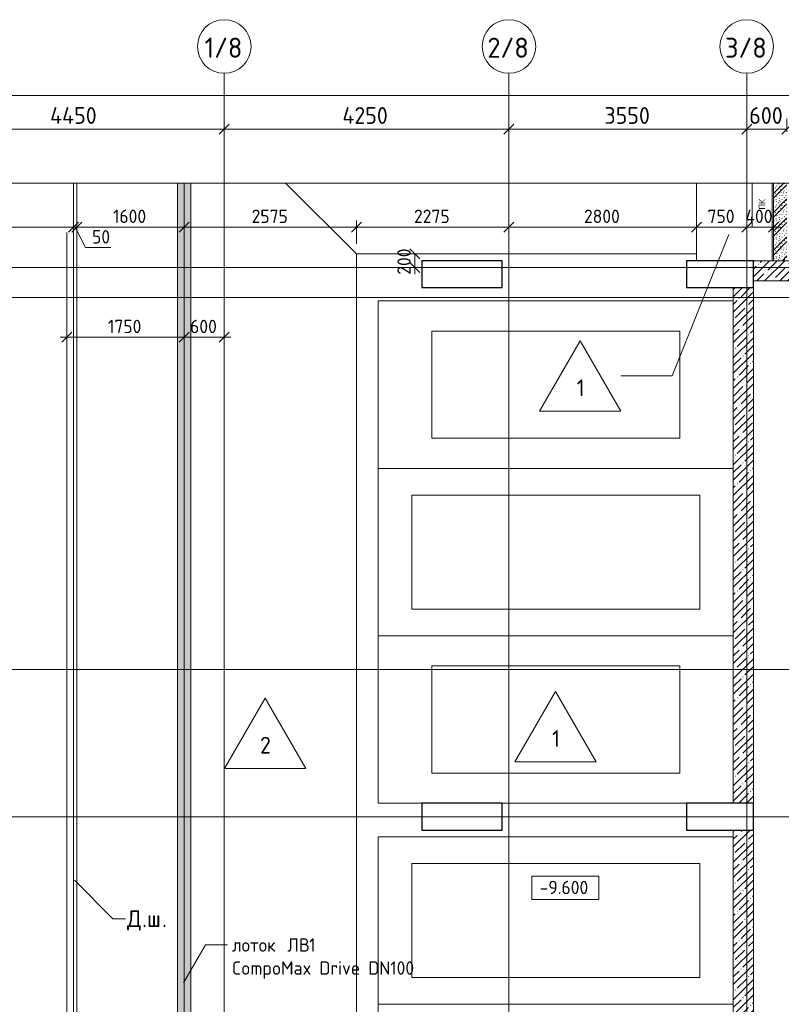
# Model space of a CAD drawing. Header units: millimetres. Extents: x 94064 to 156999, y -10965 to 64097.
# Tile 39 of 40: x 130966 to 142336, y 49400 to 64097. Entities that reach past the tile are written whole.
import ezdxf

# ---------------------------------------------------------------- set-up
doc = ezdxf.new("R2010")
doc.units = ezdxf.units.MM
for name, pattern in [('3_ Штрих_ 1 х 1 мм', [2, 1, -1]), ('4_ Штрихпунктир_ 10 х 2 мм', [14, 10, -2, 0, -2]), ('4_ Штрихпунктир_ 15 х 2 мм', [19, 15, -2, 0, -2])]:
    doc.linetypes.add(name, pattern=pattern)
for name, color, linetype, lineweight in [('A-ANNO-DIMS', 7, 'Continuous', 5), ('A-ANNO-DIMS-100', 7, 'Continuous', 5), ('A-ANNO-NOTE', 7, 'Continuous', 5), ('A-DETL', 7, 'Continuous', 25), ('A-DETL-GENF', 7, 'Continuous', 13), ('A-FLOR', 7, 'Continuous', 13), ('A-FLOR-IDEN', 7, 'Continuous', 5), ('A-GENM', 7, 'Continuous', 13), ('A-WALL', 7, 'Continuous', 13), ('A-WALL-PATT', 7, 'Continuous', 13), ('C-PRKG', 7, 'Continuous', 13), ('G-ANNO-DIMS', 7, 'Continuous', 5), ('G-ANNO-TEXT', 7, 'Continuous', 5), ('I-WALL', 7, 'Continuous', 13), ('M-EQPM', 7, 'Continuous', 13), ('S-COLS', 7, 'Continuous', 25), ('S-GRID', 7, 'Continuous', 5), ('S-GRID-IDEN', 7, 'Continuous', 5)]:
    doc.layers.add(name, color=color, linetype=linetype, lineweight=lineweight)
doc.styles.add('GOST Common', font='GOST_Common.ttf', dxfattribs={"height": 100})
doc.styles.add('GOST Common_1', font='GOST_Common.ttf', dxfattribs={"height": 300})
doc.styles.add('GOST Common_2', font='GOST_Common.ttf', dxfattribs={"height": 200})
doc.styles.add('GOST Common_3', font='GOST_Common.ttf', dxfattribs={"height": 250})
doc.dimstyles.new('2_5_мм', dxfattribs={"dimscale": 304.8, "dimtxt": 251.428749, "dimasz": 0.492126, "dimexe": 0.492126, "dimexo": 0.492126, "dimgap": 0, "dimtad": 1, "dimdec": 5, "dimrnd": 1e-05, "dimdsep": 46, "dimtxsty": 'GOST Common_3', "dimblk1": 'OBLIQUE', "dimblk2": 'OBLIQUE', "dimsah": 1, "dimcen": 0.09, "dimdle": 0.492126, "dimadec": 5, "dimazin": 2, "dimtfac": 1, "dimtdec": 4, "dimtix": 1, "dimtmove": 0, "dimatfit": 3, "dimfxl": 1, "dimtvp": 1, "dimtolj": 1, "dimtzin": 0, "dimarcsym": 2})
doc.dimstyles.new('2_5_мм_1', dxfattribs={"dimscale": 304.8, "dimtxt": 251.428749, "dimasz": 0.492126, "dimexe": 0.492126, "dimexo": 0.492126, "dimgap": 0, "dimtad": 1, "dimdec": 5, "dimrnd": 1e-05, "dimdsep": 46, "dimtxsty": 'GOST Common_3', "dimblk1": 'OBLIQUE', "dimblk2": 'OBLIQUE', "dimsah": 1, "dimcen": 0.09, "dimdle": 0.492126, "dimadec": 5, "dimazin": 2, "dimtfac": 1, "dimtdec": 4, "dimtix": 1, "dimtmove": 1, "dimatfit": 3, "dimfxl": 1, "dimtvp": 1, "dimtolj": 1, "dimtzin": 0, "dimarcsym": 2})
doc.dimstyles.new('2_мм', dxfattribs={"dimscale": 304.8, "dimtxt": 201.142999, "dimasz": 0.492126, "dimexe": 0.328084, "dimexo": 0.492126, "dimgap": 0, "dimtad": 1, "dimdec": 0, "dimdsep": 46, "dimtxsty": 'GOST Common_2', "dimblk1": 'OBLIQUE', "dimblk2": 'OBLIQUE', "dimsah": 1, "dimcen": 0.09, "dimdle": 0.328084, "dimadec": 5, "dimazin": 2, "dimtfac": 1, "dimtdec": 4, "dimtix": 1, "dimtmove": 0, "dimatfit": 3, "dimfxl": 1, "dimtvp": 1, "dimtolj": 1, "dimtzin": 0, "dimarcsym": 2})
doc.dimstyles.new('2_мм_1', dxfattribs={"dimscale": 304.8, "dimtxt": 201.142999, "dimasz": 0.492126, "dimexe": 0.328084, "dimexo": 0.492126, "dimgap": 0, "dimtad": 1, "dimdec": 0, "dimdsep": 46, "dimtxsty": 'GOST Common_2', "dimblk1": 'OBLIQUE', "dimblk2": 'OBLIQUE', "dimsah": 1, "dimcen": 0.09, "dimdle": 0.328084, "dimadec": 5, "dimazin": 2, "dimtfac": 1, "dimtdec": 4, "dimtix": 1, "dimtmove": 1, "dimatfit": 3, "dimfxl": 1, "dimtvp": 1, "dimtolj": 1, "dimtzin": 0, "dimarcsym": 2})
pattern_1 = [(45, (0, 0), (-114.04925, 114.04925), []), (45, (114.05, 0), (-114.04925, 114.04925), [201.612, -40.322, 3.353, -36.97])]

# ---------------------------------------------------------------- blocks, each defined once
blk = doc.blocks.new('Наметкина 10_РД_АР_П_Отделка_R21_rvt-1--02_Подвал_МП_часть Г')
at = {"layer": 'A-WALL-PATT', "lineweight": 5}
h = blk.add_hatch(dxfattribs=at)
h.set_pattern_fill('FP_5', color=256, style=0, pattern_type=2)
h.set_pattern_definition([(0, (0, 0), (203.2, 50.8), [3.353, -149.047, 3.353, -149.047, -812.8]), (0, (0, 0), (203.2, 50.8), [-304.8, 3.353, -301.447, 3.353, -149.047, -355.6]), (0, (0, 0), (203.2, 50.8), [-762, 3.353, -98.247, 3.353, -250.647]), (120, (76.2, 25.4), (-145.59409, 150.576362), [3.353, -149.047, 3.353, -149.047, -812.8]), (120, (76.2, 25.4), (-145.59409, 150.576362), [-304.8, 3.353, -301.447, 3.353, -149.047, -355.6]), (120, (76.2, 25.4), (-145.59409, 150.576362), [-762, 3.353, -98.247, 3.353, -250.647]), (240, (101.6, 127), (-57.60591, -201.376362), [3.353, -149.047, 3.353, -149.047, -812.8]), (240, (101.6, 127), (-57.60591, -201.376362), [-304.8, 3.353, -301.447, 3.353, -149.047, -355.6]), (240, (101.6, 127), (-57.60591, -201.376362), [-762, 3.353, -98.247, 3.353, -250.647])])
h.paths.add_polyline_path([(142220, 60500), (142220, 61659), (142200, 61659), (142200, 60500)])
at = {"layer": 'A-WALL'}
for p, q in [((142200, 61659), (142200, 60500)), ((142220, 60500), (142220, 61659)), ((142200, 60500), (142220, 60500))]:
    blk.add_line(p, q, dxfattribs=at)
blk = doc.blocks.new('АР_Машиноместо - 5300x2500_С-2205627--02_Подвал_МП_часть Г')
at = {"layer": 'C-PRKG'}
for p, q in [((2500, 0), (0, 0)), ((0, 0), (0, -5300)), ((2500, 0), (2500, -5300)), ((400, -500), (400, -4800)), ((400, -500), (2100, -500)), ((2100, -500), (2100, -4800)), ((400, -4800), (2100, -4800))]:
    blk.add_line(p, q, dxfattribs=at)
blk = doc.blocks.new('АР_Машиноместо - 4900x2400_М__5300х2500_-V4--02_Подвал_МП_часть Г')
at = {"layer": 'C-PRKG'}
for p, q in [((2500, 0), (0, 0)), ((0, 0), (0, -650)), ((2500, 0), (2500, -5300)), ((450, -800), (450, -4500)), ((450, -800), (2050, -800)), ((2050, -800), (2050, -4500)), ((0, -1850), (0, -4600)), ((450, -4500), (2050, -4500))]:
    blk.add_line(p, q, dxfattribs=at)
blk = doc.blocks.new('АР_Машиноместо - 4900x2400_М__5300х2500_-V1--02_Подвал_МП_часть Г')
at = {"layer": 'C-PRKG'}
for p, q in [((2500, 0), (0, 0)), ((0, 0), (0, -5300)), ((2500, 0), (2500, -5300)), ((450, -800), (450, -4500)), ((450, -800), (2050, -800)), ((2050, -800), (2050, -4500)), ((450, -4500), (2050, -4500))]:
    blk.add_line(p, q, dxfattribs=at)
blk = doc.blocks.new('АР_Лоток - 200х100h_ЛВ1-7522187--02_Подвал_МП_часть Г')
at = {"layer": 'M-EQPM', "true_color": 0xdddddd}
blk.add_hatch(color=254, dxfattribs=at).paths.add_polyline_path([(0, -100), (25559, -100), (25559, 100), (0, 100)])
blk = doc.blocks.new('АР_Канал вертикальный прямоугольный - ПК-3252217--02_Подвал_МП_часть Г')
at = {"layer": 'A-DETL-GENF', "linetype": '3_ Штрих_ 1 х 1 мм'}
for p, q in [((350, -150), (350, 150)), ((-309, -150), (350, -150))]:
    blk.add_line(p, q, dxfattribs=at)
at = {"layer": 'M-EQPM'}
for p, q in [((350, 150), (350, -150)), ((350, -150), (-309, -150))]:
    blk.add_line(p, q, dxfattribs=at)
blk = doc.blocks.new('АР-Заполнение деф_ шва - Д_ш_-4435246--02_Подвал_МП_часть Г')
at = {"layer": 'A-GENM'}
for p, q in [((15491, 25), (41750, 25)), ((15491, -25), (41750, -25))]:
    blk.add_line(p, q, dxfattribs=at)
blk = doc.blocks.new('Линия разрыва - М 1_100-2890839--02_Подвал_МП_часть Г')
at = {"layer": 'A-DETL-GENF', "lineweight": 5}
blk.add_line((26600, 0), (53050, 0), dxfattribs=at)
blk = doc.blocks.new('Ось сетки - 8_0 мм-31302--02_Подвал_МП_часть Г')
at = {"layer": 'S-GRID-IDEN'}
blk.add_circle((0, 0), 4, dxfattribs=at)
blk = doc.blocks.new('DIMBLOCK1--02_Подвал_МП_часть Г')
at = {"layer": 'A-ANNO-DIMS-100'}
for p, q in [((136909, 60600), (136765, 60600)), ((136865, 60300), (136865, 60600)), ((136865, 60600), (136909, 60600)), ((136909, 60400), (136765, 60400)), ((136865, 60400), (136909, 60400))]:
    blk.add_line(p, q, dxfattribs=at)
at = {"layer": 'A-ANNO-DIMS-100', "lineweight": 25}
for p, q in [((136865, 60600), (136790, 60675)), ((136865, 60600), (136940, 60525)), ((136865, 60400), (136790, 60475)), ((136865, 60400), (136940, 60325))]:
    blk.add_line(p, q, dxfattribs=at)
at = {"layer": 'A-ANNO-DIMS-100', "color": 0, "insert": (136604, 60290), "char_height": 200, "width": 503.2, "attachment_point": 1, "rotation": 90, "line_spacing_factor": 1.022761, "style": 'GOST Common_2'}
blk.add_mtext('200', dxfattribs=at)
blk = doc.blocks.new('_Oblique')
at = {"color": 0, "linetype": 'ByBlock', "lineweight": -2}
blk.add_line((-0.5, -0.5), (0.5, 0.5), dxfattribs=at)
blk = doc.blocks.new('DIMBLOCK7--02_Подвал_МП_часть Г')
at = {"layer": 'A-ANNO-DIMS-100', "lineweight": 25}
for p, q in [((129070, 61001), (128995, 60926)), ((129070, 61001), (129145, 61076)), ((131770, 61001), (131695, 60926)), ((131770, 61001), (131845, 61076))]:
    blk.add_line(p, q, dxfattribs=at)
at = {"layer": 'A-ANNO-DIMS-100'}
for p, q in [((129070, 60957), (129070, 61101)), ((129070, 61001), (131770, 61001)), ((129070, 61001), (129070, 60957)), ((131770, 60957), (131770, 61101)), ((131770, 61001), (131770, 60957))]:
    blk.add_line(p, q, dxfattribs=at)
at = {"layer": 'A-ANNO-DIMS-100', "color": 0, "insert": (130140, 61262), "char_height": 200, "width": 670.93, "attachment_point": 1, "line_spacing_factor": 1.022761, "style": 'GOST Common_2'}
blk.add_mtext('2700', dxfattribs=at)
blk = doc.blocks.new('DIMBLOCK8--02_Подвал_МП_часть Г')
at = {"layer": 'A-ANNO-DIMS-100', "lineweight": 25}
for p, q in [((131770, 61001), (131695, 60926)), ((131820, 61001), (131745, 60926)), ((131770, 61001), (131845, 61076)), ((131820, 61001), (131895, 61076))]:
    blk.add_line(p, q, dxfattribs=at)
at = {"layer": 'A-ANNO-DIMS-100'}
for p, q in [((131770, 60957), (131770, 61101)), ((131770, 61001), (131820, 61001)), ((131770, 61001), (131770, 60957)), ((131946, 60695), (131795, 61001)), ((131820, 60957), (131820, 61101)), ((131820, 61001), (131820, 60957)), ((132326, 60695), (131946, 60695))]:
    blk.add_line(p, q, dxfattribs=at)
at = {"layer": 'A-ANNO-DIMS-100', "color": 0, "insert": (132046, 60956), "char_height": 200, "width": 335.47, "attachment_point": 1, "line_spacing_factor": 1.022761, "style": 'GOST Common_2'}
blk.add_mtext('50', dxfattribs=at)
blk = doc.blocks.new('DIMBLOCK9--02_Подвал_МП_часть Г')
at = {"layer": 'A-ANNO-DIMS-100', "lineweight": 25}
for p, q in [((131820, 61001), (131745, 60926)), ((131820, 61001), (131895, 61076)), ((133420, 61001), (133345, 60926)), ((133420, 61001), (133495, 61076))]:
    blk.add_line(p, q, dxfattribs=at)
at = {"layer": 'A-ANNO-DIMS-100'}
for p, q in [((131820, 60957), (131820, 61101)), ((131820, 61001), (133420, 61001)), ((131820, 61001), (131820, 60957)), ((133420, 60957), (133420, 61101)), ((133420, 61001), (133420, 60957))]:
    blk.add_line(p, q, dxfattribs=at)
at = {"layer": 'A-ANNO-DIMS-100', "color": 0, "insert": (132359, 61262), "char_height": 200, "width": 625.93, "attachment_point": 1, "line_spacing_factor": 1.022761, "style": 'GOST Common_2'}
blk.add_mtext('1600', dxfattribs=at)
blk = doc.blocks.new('DIMBLOCK10--02_Подвал_МП_часть Г')
at = {"layer": 'A-ANNO-DIMS-100', "lineweight": 25}
for p, q in [((133420, 61001), (133345, 60926)), ((133420, 61001), (133495, 61076)), ((135995, 61001), (135920, 60926)), ((135995, 61001), (136070, 61076))]:
    blk.add_line(p, q, dxfattribs=at)
at = {"layer": 'A-ANNO-DIMS-100'}
for p, q in [((133420, 60957), (133420, 61101)), ((133420, 61001), (135995, 61001)), ((133420, 61001), (133420, 60957)), ((135995, 60750), (135995, 61101)), ((135995, 61001), (135995, 60750))]:
    blk.add_line(p, q, dxfattribs=at)
at = {"layer": 'A-ANNO-DIMS-100', "color": 0, "insert": (134428, 61262), "char_height": 200, "width": 670.93, "attachment_point": 1, "line_spacing_factor": 1.022761, "style": 'GOST Common_2'}
blk.add_mtext('2575', dxfattribs=at)
blk = doc.blocks.new('DIMBLOCK11--02_Подвал_МП_часть Г')
at = {"layer": 'A-ANNO-DIMS-100', "lineweight": 25}
for p, q in [((135995, 61001), (135920, 60926)), ((135995, 61001), (136070, 61076)), ((138270, 61001), (138195, 60926)), ((138270, 61001), (138345, 61076))]:
    blk.add_line(p, q, dxfattribs=at)
at = {"layer": 'A-ANNO-DIMS-100'}
for p, q in [((135995, 60750), (135995, 61101)), ((135995, 61001), (138270, 61001)), ((135995, 61001), (135995, 60750)), ((138270, 60957), (138270, 61101)), ((138270, 61001), (138270, 60957))]:
    blk.add_line(p, q, dxfattribs=at)
at = {"layer": 'A-ANNO-DIMS-100', "color": 0, "insert": (136853, 61262), "char_height": 200, "width": 670.93, "attachment_point": 1, "line_spacing_factor": 1.022761, "style": 'GOST Common_2'}
blk.add_mtext('2275', dxfattribs=at)
blk = doc.blocks.new('DIMBLOCK12--02_Подвал_МП_часть Г')
at = {"layer": 'A-ANNO-DIMS-100', "lineweight": 25}
for p, q in [((138270, 61001), (138195, 60926)), ((138270, 61001), (138345, 61076)), ((141070, 61001), (140995, 60926)), ((141070, 61001), (141145, 61076))]:
    blk.add_line(p, q, dxfattribs=at)
at = {"layer": 'A-ANNO-DIMS-100'}
for p, q in [((138270, 60957), (138270, 61101)), ((138270, 61001), (141070, 61001)), ((138270, 61001), (138270, 60957)), ((141070, 60957), (141070, 61101)), ((141070, 61001), (141070, 60957))]:
    blk.add_line(p, q, dxfattribs=at)
at = {"layer": 'A-ANNO-DIMS-100', "color": 0, "insert": (139390, 61262), "char_height": 200, "width": 670.93, "attachment_point": 1, "line_spacing_factor": 1.022761, "style": 'GOST Common_2'}
blk.add_mtext('2800', dxfattribs=at)
blk = doc.blocks.new('DIMBLOCK13--02_Подвал_МП_часть Г')
at = {"layer": 'A-ANNO-DIMS-100', "lineweight": 25}
for p, q in [((141070, 61001), (140995, 60926)), ((141070, 61001), (141145, 61076)), ((141820, 61001), (141745, 60926)), ((141820, 61001), (141895, 61076))]:
    blk.add_line(p, q, dxfattribs=at)
at = {"layer": 'A-ANNO-DIMS-100'}
for p, q in [((141070, 60957), (141070, 61101)), ((141070, 61001), (141820, 61001)), ((141070, 61001), (141070, 60957)), ((141820, 60957), (141820, 61101)), ((141820, 61001), (141820, 60957))]:
    blk.add_line(p, q, dxfattribs=at)
at = {"layer": 'A-ANNO-DIMS-100', "color": 0, "insert": (141235, 61262), "char_height": 200, "width": 503.2, "attachment_point": 1, "line_spacing_factor": 1.022761, "style": 'GOST Common_2'}
blk.add_mtext('750', dxfattribs=at)
blk = doc.blocks.new('DIMBLOCK14--02_Подвал_МП_часть Г')
at = {"layer": 'A-ANNO-DIMS-100', "lineweight": 25}
for p, q in [((141820, 61001), (141745, 60926)), ((141820, 61001), (141895, 61076)), ((142220, 61001), (142145, 60926)), ((142220, 61001), (142295, 61076))]:
    blk.add_line(p, q, dxfattribs=at)
at = {"layer": 'A-ANNO-DIMS-100'}
for p, q in [((141820, 60957), (141820, 61101)), ((141820, 61001), (142320, 61001)), ((141820, 61001), (141820, 60957)), ((142220, 60957), (142220, 61101)), ((142220, 61001), (142220, 60957))]:
    blk.add_line(p, q, dxfattribs=at)
at = {"layer": 'A-ANNO-DIMS-100', "color": 0, "insert": (141800, 61262), "char_height": 200, "width": 527.74, "attachment_point": 1, "line_spacing_factor": 1.022761, "style": 'GOST Common_2'}
blk.add_mtext('400', dxfattribs=at)
blk = doc.blocks.new('DIMBLOCK47--02_Подвал_МП_часть Г')
at = {"layer": 'A-ANNO-DIMS-100'}
for p, q in [((129570, 62177), (129570, 62615)), ((134020, 62421), (134020, 62615)), ((129570, 62465), (134020, 62465)), ((129570, 62465), (129570, 62177)), ((134020, 62465), (134020, 62421))]:
    blk.add_line(p, q, dxfattribs=at)
at = {"layer": 'A-ANNO-DIMS-100', "lineweight": 25}
for p, q in [((129570, 62465), (129495, 62390)), ((129570, 62465), (129645, 62540)), ((134020, 62465), (133945, 62390)), ((134020, 62465), (134095, 62540))]:
    blk.add_line(p, q, dxfattribs=at)
at = {"layer": 'A-ANNO-DIMS-100', "color": 0, "insert": (131420, 62792), "char_height": 250, "width": 900.03, "attachment_point": 1, "line_spacing_factor": 1.022761, "style": 'GOST Common_3'}
blk.add_mtext('4450', dxfattribs=at)
blk = doc.blocks.new('DIMBLOCK48--02_Подвал_МП_часть Г')
at = {"layer": 'A-ANNO-DIMS-100'}
for p, q in [((134020, 62421), (134020, 62615)), ((138270, 62421), (138270, 62615)), ((134020, 62465), (138270, 62465)), ((134020, 62465), (134020, 62421)), ((138270, 62465), (138270, 62421))]:
    blk.add_line(p, q, dxfattribs=at)
at = {"layer": 'A-ANNO-DIMS-100', "lineweight": 25}
for p, q in [((134020, 62465), (133945, 62390)), ((134020, 62465), (134095, 62540)), ((138270, 62465), (138195, 62390)), ((138270, 62465), (138345, 62540))]:
    blk.add_line(p, q, dxfattribs=at)
at = {"layer": 'A-ANNO-DIMS-100', "color": 0, "insert": (135783, 62792), "char_height": 250, "width": 869.35, "attachment_point": 1, "line_spacing_factor": 1.022761, "style": 'GOST Common_3'}
blk.add_mtext('4250', dxfattribs=at)
blk = doc.blocks.new('DIMBLOCK49--02_Подвал_МП_часть Г')
at = {"layer": 'A-ANNO-DIMS-100'}
for p, q in [((138270, 62421), (138270, 62615)), ((141820, 62421), (141820, 62615)), ((138270, 62465), (141820, 62465)), ((138270, 62465), (138270, 62421)), ((141820, 62465), (141820, 62421))]:
    blk.add_line(p, q, dxfattribs=at)
at = {"layer": 'A-ANNO-DIMS-100', "lineweight": 25}
for p, q in [((138270, 62465), (138195, 62390)), ((138270, 62465), (138345, 62540)), ((141820, 62465), (141745, 62390)), ((141820, 62465), (141895, 62540))]:
    blk.add_line(p, q, dxfattribs=at)
at = {"layer": 'A-ANNO-DIMS-100', "color": 0, "insert": (139696, 62792), "char_height": 250, "width": 838.66, "attachment_point": 1, "line_spacing_factor": 1.022761, "style": 'GOST Common_3'}
blk.add_mtext('3550', dxfattribs=at)
blk = doc.blocks.new('DIMBLOCK50--02_Подвал_МП_часть Г')
at = {"layer": 'A-ANNO-DIMS-100'}
for p, q in [((141820, 62421), (141820, 62615)), ((142420, 62421), (142420, 62615)), ((141820, 62465), (142420, 62465)), ((141820, 62465), (141820, 62421)), ((142420, 62465), (142420, 62421))]:
    blk.add_line(p, q, dxfattribs=at)
at = {"layer": 'A-ANNO-DIMS-100', "lineweight": 25}
for p, q in [((141820, 62465), (141745, 62390)), ((141820, 62465), (141895, 62540)), ((142420, 62465), (142345, 62390)), ((142420, 62465), (142495, 62540))]:
    blk.add_line(p, q, dxfattribs=at)
at = {"layer": 'A-ANNO-DIMS-100', "color": 0, "insert": (141858, 62792), "char_height": 250, "width": 629, "attachment_point": 1, "line_spacing_factor": 1.022761, "style": 'GOST Common_3'}
blk.add_mtext('600', dxfattribs=at)
blk = doc.blocks.new('DIMBLOCK85--02_Подвал_МП_часть Г')
at = {"layer": 'A-ANNO-DIMS-100'}
for p, q in [((97400, 62921), (97400, 63115)), ((148370, 62466), (148370, 63115)), ((97250, 62965), (148520, 62965)), ((97400, 62965), (97400, 62921)), ((120078, 62965), (121051, 62965)), ((121051, 62965), (122885, 62965)), ((148370, 62965), (148370, 62466))]:
    blk.add_line(p, q, dxfattribs=at)
at = {"layer": 'A-ANNO-DIMS-100', "lineweight": 25}
for p, q in [((97400, 62965), (97325, 62890)), ((97400, 62965), (97475, 63040)), ((148370, 62965), (148295, 62890)), ((148370, 62965), (148445, 63040))]:
    blk.add_line(p, q, dxfattribs=at)
at = {"layer": 'A-ANNO-DIMS-100', "color": 0, "insert": (120078, 63292), "char_height": 250, "width": 1048.33, "attachment_point": 1, "line_spacing_factor": 1.022761, "style": 'GOST Common_3'}
blk.add_mtext('50970', dxfattribs=at)
blk = doc.blocks.new('DIMBLOCK104--02_Подвал_МП_часть Г')
at = {"layer": 'A-ANNO-DIMS-100'}
for p, q in [((131670, 59313), (131670, 59457)), ((133420, 59313), (133420, 59457)), ((131570, 59357), (133420, 59357)), ((131670, 59357), (131670, 59313)), ((133420, 59357), (133420, 59313))]:
    blk.add_line(p, q, dxfattribs=at)
at = {"layer": 'A-ANNO-DIMS-100', "lineweight": 25}
for p, q in [((131670, 59357), (131745, 59432)), ((133420, 59357), (133495, 59432)), ((131670, 59357), (131595, 59282)), ((133420, 59357), (133345, 59282))]:
    blk.add_line(p, q, dxfattribs=at)
at = {"layer": 'A-ANNO-DIMS-100', "color": 0, "insert": (132284, 59618), "char_height": 200, "width": 625.93, "attachment_point": 1, "line_spacing_factor": 1.022761, "style": 'GOST Common_2'}
blk.add_mtext('1750', dxfattribs=at)
blk = doc.blocks.new('DIMBLOCK105--02_Подвал_МП_часть Г')
at = {"layer": 'A-ANNO-DIMS-100'}
for p, q in [((133420, 59313), (133420, 59457)), ((134020, 59313), (134020, 59457)), ((133420, 59357), (134120, 59357)), ((133420, 59357), (133420, 59313)), ((134020, 59357), (134020, 59313))]:
    blk.add_line(p, q, dxfattribs=at)
at = {"layer": 'A-ANNO-DIMS-100', "lineweight": 25}
for p, q in [((133420, 59357), (133495, 59432)), ((134020, 59357), (134095, 59432)), ((133420, 59357), (133345, 59282)), ((134020, 59357), (133945, 59282))]:
    blk.add_line(p, q, dxfattribs=at)
at = {"layer": 'A-ANNO-DIMS-100', "color": 0, "insert": (133510, 59618), "char_height": 200, "width": 503.2, "attachment_point": 1, "line_spacing_factor": 1.022761, "style": 'GOST Common_2'}
blk.add_mtext('600', dxfattribs=at)
blk = doc.blocks.new('Марка полов - Марка полов-4106608--02_Подвал_МП_часть Г')
at = {"layer": 'A-FLOR-IDEN'}
for p, q in [((0, 7), (-6.06, -3.5)), ((6.06, -3.5), (0, 7)), ((-6.06, -3.5), (6.06, -3.5))]:
    blk.add_line(p, q, dxfattribs=at)
blk = doc.blocks.new('Высотные отметки - Frame_2-749557--02_Подвал_МП_часть Г')
at = {"layer": 'G-ANNO-DIMS'}
for p, q in [((-5, 3.5), (-5, 0)), ((5, 3.5), (-5, 3.5)), ((5, 0), (5, 3.5)), ((-5, 0), (5, 0))]:
    blk.add_line(p, q, dxfattribs=at)

msp = doc.modelspace()

# ---------------------------------------------------------------- hatches: boundary and pattern name
at = {"layer": 'A-WALL-PATT', "lineweight": 5}
h = msp.add_hatch(dxfattribs=at)
h.set_pattern_fill('FP_1', color=256, style=0, pattern_type=2)
h.set_pattern_definition([(135, (150.28, 188.64), (-282.8427, 3e-14), [5, -395]), (135, (174.9, 237.36), (-282.8427, 3e-14), [5, -395]), (135, (211.96, 236.53), (-282.8427, 3e-14), [5, -395]), (135, (114.96, 223.96), (-282.8427, 3e-14), [5, -395]), (135, (77.54, 223.96), (-282.8427, 3e-14), [5, -395]), (135, (57.44, 184.52), (-282.8427, 3e-14), [5, -395]), (135, (66.21, 142.9), (-282.8427, 3e-14), [5, -395]), (135, (107.33, 161), (-282.8427, 3e-14), [5, -395]), (135, (99.08, 130.94), (-282.8427, 3e-14), [5, -395]), (135, (22.6, 136.46), (-282.8427, 3e-14), [5, -395]), (135, (21.16, 168.08), (-282.8427, 3e-14), [5, -395]), (135, (46.13, 96.12), (-282.8427, 3e-14), [5, -395]), (135, (3.54, 74.6), (-282.8427, 3e-14), [5, -395]), (135, (40.3, 47.56), (-282.8427, 3e-14), [5, -395]), (135, (39.77, 18.47), (-282.8427, 3e-14), [5, -395]), (135, (76.94, 37.28), (-282.8427, 3e-14), [5, -395]), (135, (114.18, 62.4), (-282.8427, 3e-14), [5, -395]), (135, (139.87, 90.2), (-282.8427, 3e-14), [5, -395]), (135, (141.44, 15.82), (-282.8427, 3e-14), [5, -395]), (135, (188.69, 26.73), (-282.8427, 3e-14), [5, -395]), (135, (176.14, 51.36), (-282.8427, 3e-14), [5, -395]), (135, (177.03, 0), (-282.8427, 3e-14), [5, -395]), (135, (276.61, 8.22), (-282.8427, 3e-14), [5, -395]), (135, (271.19, 31.72), (-282.8427, 3e-14), [5, -395]), (135, (268.29, 119.65), (-282.8427, 3e-14), [5, -395]), (135, (237.92, 101.95), (-282.8427, 3e-14), [5, -395]), (135, (237.92, 158.27), (-282.8427, 3e-14), [5, -395]), (135, (260.4, 204.35), (-282.8427, 3e-14), [5, -395]), (135, (275.54, 235.4), (-282.8427, 3e-14), [5, -395]), (135, (117.62, 268.96), (-282.8427, 3e-14), [5, -395]), (135, (203.62, 273.83), (-282.8427, 3e-14), [5, -395]), (135, (47.24, 279.3), (-282.8427, 3e-14), [5, -395]), (135, (23.2, 266.16), (-282.8427, 3e-14), [5, -395]), (135, (42.78, 232.52), (-282.8427, 3e-14), [5, -395]), (135, (177.76, 90.57), (-282.8427, 3e-14), [5, -395]), (135, (181.12, 121.8), (-282.8427, 3e-14), [5, -395]), (135, (206.73, 172.06), (-282.8427, 3e-14), [5, -395]), (135, (143.14, 136.62), (-282.8427, 3e-14), [5, -395]), (135, (211.51, 131.86), (-282.8427, 3e-14), [5, -395]), (135, (81.47, 95.1), (-282.8427, 3e-14), [5, -395]), (135, (235.13, 60.46), (-282.8427, 3e-14), [5, -395]), (135, (242.24, 4.89), (-282.8427, 3e-14), [5, -395]), (45, (0, 106.07), (-282.8427, 0), []), (45, (106.07, 0), (-282.8427, 0), []), (45, (176.78, 0), (-282.8427, 0), []), (45, (0, 176.78), (-282.8427, 0), [])])
h.paths.add_polyline_path([(142420, 60500), (142420, 61659.050116), (142220, 61659.050116), (142220, 60500)])
h = msp.add_hatch(dxfattribs=at)
h.set_pattern_fill('FP_3', color=256, style=0, pattern_type=2)
h.set_pattern_definition(pattern_1)
h.paths.add_polyline_path([(148470.000003, 60200), (148470.000003, 60500), (141920, 60500), (141920, 60200), (146069.014096, 60200)])
h = msp.add_hatch(dxfattribs=at)
h.set_pattern_fill('FP_3', color=256, style=0, pattern_type=2)
h.set_pattern_definition(pattern_1)
h.paths.add_polyline_path([(141920, 52400), (141920, 60100), (141620, 60100), (141620, 52400)])
h = msp.add_hatch(dxfattribs=at)
h.set_pattern_fill('FP_3', color=256, style=0, pattern_type=2)
h.set_pattern_definition(pattern_1)
h.paths.add_polyline_path([(141920, 44300), (141920, 52000), (141620, 52000), (141620, 44300)])

# ---------------------------------------------------------------- linework, layer by layer
at = {"layer": 'A-DETL', "linetype": '4_ Штрихпунктир_ 15 х 2 мм', "lineweight": 5}
msp.add_line((133420, 61659.050116), (133420, 35799.917803), dxfattribs=at)
at = {"layer": 'A-FLOR'}
for p, q in [((131770, 36100), (131770, 61659.050116)), ((131820, 61659.050116), (131820, 36100)), ((133320, 36100), (133320, 61659.050116)), ((133520, 61659.050116), (133520, 36100)), ((135995, 60600), (134935.949884, 61659.050116)), ((141070, 60500), (141070, 61659.050116)), ((135995, 60600), (135995, 36100)), ((141070, 60600), (135995, 60600))]:
    msp.add_line(p, q, dxfattribs=at)
at = {"layer": 'A-FLOR-IDEN'}
for p, q in [((141551.575396, 60888.591805), (140707.939788, 58780.136982)), ((140707.939788, 58780.136982), (139939.294012, 58780.136982))]:
    msp.add_line(p, q, dxfattribs=at)
at = {"layer": 'A-WALL'}
for p, q in [((148170.000003, 60500), (141920, 60500)), ((141920, 60500), (141920, 60200)), ((141920, 60200), (148470.000003, 60200)), ((141920, 60100), (141620, 60100)), ((141620, 60100), (141620, 52400)), ((141920, 52400), (141920, 60100)), ((141620, 52400), (141920, 52400)), ((141920, 52000), (141620, 52000)), ((141620, 52000), (141620, 44300)), ((141920, 44300), (141920, 52000))]:
    msp.add_line(p, q, dxfattribs=at)
at = {"layer": 'G-ANNO-TEXT'}
for p, q in [((131782.080155, 51252.141097), (132355.623933, 50678.261176)), ((132355.623933, 50678.261176), (132544.688571, 50678.261176)), ((133413.011239, 49720.789754), (133741.488633, 50285.267321)), ((133741.488633, 50285.267321), (134069.966028, 50285.267321))]:
    msp.add_line(p, q, dxfattribs=at)
at = {"layer": 'I-WALL'}
msp.add_line((142220, 61659.050116), (142220, 60500), dxfattribs=at)
at = {"layer": 'S-COLS'}
for p, q in [((138170, 60500), (136970, 60500)), ((136970, 60500), (136970, 60100)), ((138170, 60100), (138170, 60500)), ((141920, 60500), (140920, 60500)), ((140920, 60500), (140920, 60100)), ((141920, 60100), (141920, 60500)), ((136970, 60100), (138170, 60100)), ((140920, 60100), (141920, 60100)), ((138170, 52400), (136970, 52400)), ((136970, 52400), (136970, 52000)), ((138170, 52000), (138170, 52400)), ((141920, 52400), (140920, 52400)), ((140920, 52400), (140920, 52000)), ((141920, 52000), (141920, 52400)), ((136970, 52000), (138170, 52000)), ((140920, 52000), (141920, 52000))]:
    msp.add_line(p, q, dxfattribs=at)
at = {"layer": 'S-GRID', "linetype": '4_ Штрихпунктир_ 10 х 2 мм'}
for p, q in [((134020, 34565), (134020, 63297.035798)), ((138270, 34565), (138270, 63297.035798)), ((141820, 34565), (141820, 63297.035798)), ((131670, -1701.941611), (131670, 60921.15283)), ((147152.953924, 60400), (110269.614367, 60400)), ((148924.13855, 60400), (110339.192311, 60400)), ((143786.747587, 59950), (111069.614367, 59950)), ((144300.395464, 54400), (111069.614367, 54400)), ((147152.953924, 52200), (110269.614367, 52200))]:
    msp.add_line(p, q, dxfattribs=at)

# ---------------------------------------------------------------- block references
at = {"lineweight": 5}
msp.add_blockref('Наметкина 10_РД_АР_П_Отделка_R21_rvt-1--02_Подвал_МП_часть Г', (0, 0), dxfattribs=at)
at = {"layer": 'A-DETL-GENF'}
msp.add_blockref('Линия разрыва - М 1_100-2890839--02_Подвал_МП_часть Г', (96070, 61659.050116), dxfattribs=at)
at = {"layer": 'A-FLOR-IDEN', "xscale": 99.99999999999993, "yscale": 99.99999999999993, "zscale": 99.99999999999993}
for p in [(139333.07623, 58605.136982), (134630.438205, 53270.987489), (138965.202919, 53370.987489)]:
    msp.add_blockref('Марка полов - Марка полов-4106608--02_Подвал_МП_часть Г', p, dxfattribs=at)
at = {"layer": 'A-GENM', "rotation": 270}
msp.add_blockref('АР-Заполнение деф_ шва - Д_ш_-4435246--02_Подвал_МП_часть Г', (131795, 77150), dxfattribs=at)
at = {"layer": 'C-PRKG', "rotation": 90.0000000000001}
for name, p in [('АР_Машиноместо - 4900x2400_М__5300х2500_-V1--02_Подвал_МП_часть Г', (136320, 57400)), ('АР_Машиноместо - 5300x2500_С-2205627--02_Подвал_МП_часть Г', (136320, 54900)), ('АР_Машиноместо - 4900x2400_М__5300х2500_-V4--02_Подвал_МП_часть Г', (136320.022472, 52400)), ('АР_Машиноместо - 5300x2500_С-2205627--02_Подвал_МП_часть Г', (136320, 49400)), ('АР_Машиноместо - 5300x2500_С-2205627--02_Подвал_МП_часть Г', (136320, 46900))]:
    msp.add_blockref(name, p, dxfattribs=at)
at = {"layer": 'G-ANNO-DIMS', "xscale": 99.99999999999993, "yscale": 99.99999999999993, "zscale": 99.99999999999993}
msp.add_blockref('Высотные отметки - Frame_2-749557--02_Подвал_МП_часть Г', (139110.196065, 50962.458732), dxfattribs=at)
at = {"layer": 'M-EQPM'}
for name, p, rotation in [('АР_Лоток - 200х100h_ЛВ1-7522187--02_Подвал_МП_часть Г', (133420, 36099.97433), 90), ('АР_Канал вертикальный прямоугольный - ПК-3252217--02_Подвал_МП_часть Г', (142050, 61350), 269.9999999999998)]:
    msp.add_blockref(name, p, dxfattribs=dict(at, rotation=rotation))
at = {"layer": 'S-GRID-IDEN', "xscale": 99.99999999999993, "yscale": 99.99999999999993, "zscale": 99.99999999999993}
for p in [(134020, 63697.035798), (138270, 63697.035798), (141820, 63697.035798)]:
    msp.add_blockref('Ось сетки - 8_0 мм-31302--02_Подвал_МП_часть Г', p, dxfattribs=at)

# ---------------------------------------------------------------- texts
at = {"layer": 'A-ANNO-NOTE', "insert": (141999.422236, 61262.593256), "char_height": 100, "width": 192.405, "attachment_point": 1, "rotation": 90, "style": 'GOST Common'}
msp.add_mtext('ПК', dxfattribs=at)
at = {"layer": 'A-FLOR-IDEN', "char_height": 250, "attachment_point": 1, "style": 'GOST Common_3'}
for s, insert, width in [('\\fGOST Common|b0|i0|c204|p34|;1', (139282.199946, 58727.198654), 152.320625), ('\\fGOST Common|b0|i0|c204|p34|;2', (134553.561922, 53393.049161), 216.455625), ('\\fGOST Common|b0|i0|c204|p34|;1', (138914.326636, 53493.049161), 152.320625)]:
    msp.add_mtext(s, dxfattribs=dict(at, insert=insert, width=width))
at = {"layer": 'G-ANNO-DIMS', "insert": (138728.039539, 51243.824392), "char_height": 200, "width": 917.17566319, "attachment_point": 1, "line_spacing_factor": 1.022761, "style": 'GOST Common_2'}
msp.add_mtext('-9.600', dxfattribs=at)
at = {"layer": 'G-ANNO-TEXT', "attachment_point": 1}
for s, insert, char_height, width, style in [('\\fGOST Common|b0|i0|c204|p34|;Д', (132569.688571, 50803.261176), 250, 272.57375, 'GOST Common_3'), ('\\fGOST Common|b0|i0|c204|p34|;ш', (132867.344821, 50803.261176), 250, 272.57375, 'GOST Common_3'), ('\\fGOST Common|b0|i0|c204|p34|;.', (132794.584405, 50803.261176), 250, 88.185625, 'GOST Common_3'), ('\\fGOST Common|b0|i0|c204|p34|;.', (133092.240655, 50803.261176), 250, 88.185625, 'GOST Common_3'), ('лоток', (134134.966028, 50385.267321), 200, 913.92375, 'GOST Common_2'), ('\\fGOST Common|b0|i0|c204|p34|; ', (134889.028528, 50385.267321), 200, 88.185625, 'GOST Common_2'), ('ЛВ', (134961.788944, 50385.267321), 200, 392.826875, 'GOST Common_2'), ('\\fGOST Common|b0|i0|c204|p34|;1', (135285.903528, 50385.267321), 200, 120.253125, 'GOST Common_2'), ('CompoMax Drive DN100', (134134.966028, 50041.308988), 200, 3310.969375, 'GOST Common_2')]:
    msp.add_mtext(s, dxfattribs=dict(at, insert=insert, char_height=char_height, width=width, style=style))
at = {"layer": 'S-GRID-IDEN', "char_height": 300, "attachment_point": 1, "style": 'GOST Common_1'}
for s, insert, width in [('1/8', (133725.37793, 63829.122947), 705.485), ('2/8', (137948.87793, 63829.122947), 769.62), ('3/8', (141495.87793, 63829.122947), 777.636875)]:
    msp.add_mtext(s, dxfattribs=dict(at, insert=insert, width=width))

# ---------------------------------------------------------------- dimensions: what is measured, and where the dimension line sits
at = {"layer": 'A-ANNO-DIMS'}
for base, p1, p2, dimstyle, override, picture, middle in [((148370.0000000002, 62965.1801904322), (97400.0000000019, 63071.2462076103), (148370.0000000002, 62315.9982156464), '2_5_мм_1', {"dimpost": '<>', "dimfxl": 50975.595137}, 'DIMBLOCK85--02_Подвал_МП_часть Г', (120601.6879922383, 63125.2205997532)), ((131820, 61000.833421), (131770, 61106.899439), (131820, 61106.899439), '2_мм_1', {"dimpost": '<>', "dimfxl": 50}, 'DIMBLOCK8--02_Подвал_МП_часть Г', (132214.10904, 60822.640797))]:
    dim = msp.add_linear_dim(base=base, p1=p1, p2=p2, dimstyle=dimstyle, override=override, dxfattribs=at)
    dim.commit()
    dim.dimension.update_dxf_attribs({"geometry": picture, "text_midpoint": middle, "dimtype": 160})
for base, p1, p2, dimstyle, override, picture, middle in [((134020, 62465.18019), (129570, 62027.035798), (134020, 62571.246208), '2_5_мм', {"dimpost": '<>', "dimfxl": 4483.153463}, 'DIMBLOCK47--02_Подвал_МП_часть Г', (131795, 62590.18019)), ((138270, 62465.18019), (134020, 62571.246208), (138270, 62571.246208), '2_5_мм', {"dimpost": '<>', "dimfxl": 4250}, 'DIMBLOCK48--02_Подвал_МП_часть Г', (136145, 62590.18019)), ((141820, 62465.18019), (138270, 62571.246208), (141820, 62571.246208), '2_5_мм', {"dimpost": '<>', "dimfxl": 3550}, 'DIMBLOCK49--02_Подвал_МП_часть Г', (140045, 62590.18019)), ((142420, 62465.18019), (141820, 62571.246208), (142420, 62571.246208), '2_5_мм', {"dimpost": '<>', "dimfxl": 600}, 'DIMBLOCK50--02_Подвал_МП_часть Г', (142120, 62590.18019)), ((131770, 61000.833421), (129070, 61106.899439), (131770, 61106.899439), '2_мм', {"dimpost": '<>', "dimfxl": 2700}, 'DIMBLOCK7--02_Подвал_МП_часть Г', (130420, 61100.833421)), ((133420, 61000.833421), (131820, 61106.899439), (133420, 61106.899439), '2_мм', {"dimpost": '<>', "dimfxl": 1600}, 'DIMBLOCK9--02_Подвал_МП_часть Г', (132620, 61100.833421)), ((135995, 61000.833421), (133420, 61106.899439), (135995, 60600), '2_мм', {"dimpost": '<>', "dimfxl": 2624.41842}, 'DIMBLOCK10--02_Подвал_МП_часть Г', (134707.5, 61100.833421)), ((138270, 61000.833421), (135995, 60600), (138270, 61106.899439), '2_мм', {"dimpost": '<>', "dimfxl": 2330.787858}, 'DIMBLOCK11--02_Подвал_МП_часть Г', (137132.5, 61100.833421)), ((141070, 61000.833421), (138270, 61106.899439), (141070, 61106.899439), '2_мм', {"dimpost": '<>', "dimfxl": 2800}, 'DIMBLOCK12--02_Подвал_МП_часть Г', (139670, 61100.833421)), ((141820, 61000.833421), (141070, 61106.899439), (141820, 61106.899439), '2_мм', {"dimpost": '<>', "dimfxl": 750}, 'DIMBLOCK13--02_Подвал_МП_часть Г', (141445, 61100.833421)), ((142220, 61000.833421), (141820, 61106.899439), (142220, 61106.899439), '2_мм', {"dimpost": '<>', "dimfxl": 400}, 'DIMBLOCK14--02_Подвал_МП_часть Г', (142020, 61100.833421)), ((133420, 59357.119815), (131670, 59463.185832), (133420, 59463.185832), '2_мм', {"dimpost": '<>', "dimfxl": 1750}, 'DIMBLOCK104--02_Подвал_МП_часть Г', (132545, 59457.119815)), ((134020, 59357.119815), (133420, 59463.185832), (134020, 59463.185832), '2_мм', {"dimpost": '<>', "dimfxl": 600}, 'DIMBLOCK105--02_Подвал_МП_часть Г', (133720, 59457.119815))]:
    dim = msp.add_linear_dim(base=base, p1=p1, p2=p2, dimstyle=dimstyle, override=override, dxfattribs=at)
    dim.commit()
    dim.dimension.update_dxf_attribs({"geometry": picture, "text_midpoint": middle})
dim = msp.add_linear_dim(base=(136865.109543, 60600), p1=(136759.043526, 60400), p2=(136759.043526, 60600), angle=90, dimstyle='2_мм', override={"dimpost": '<>', "dimfxl": 200}, dxfattribs=at)
dim.commit()
dim.dimension.update_dxf_attribs({"geometry": 'DIMBLOCK1--02_Подвал_МП_часть Г', "text_midpoint": (136765.109543, 60500)})

doc.saveas('drawing.dxf')
